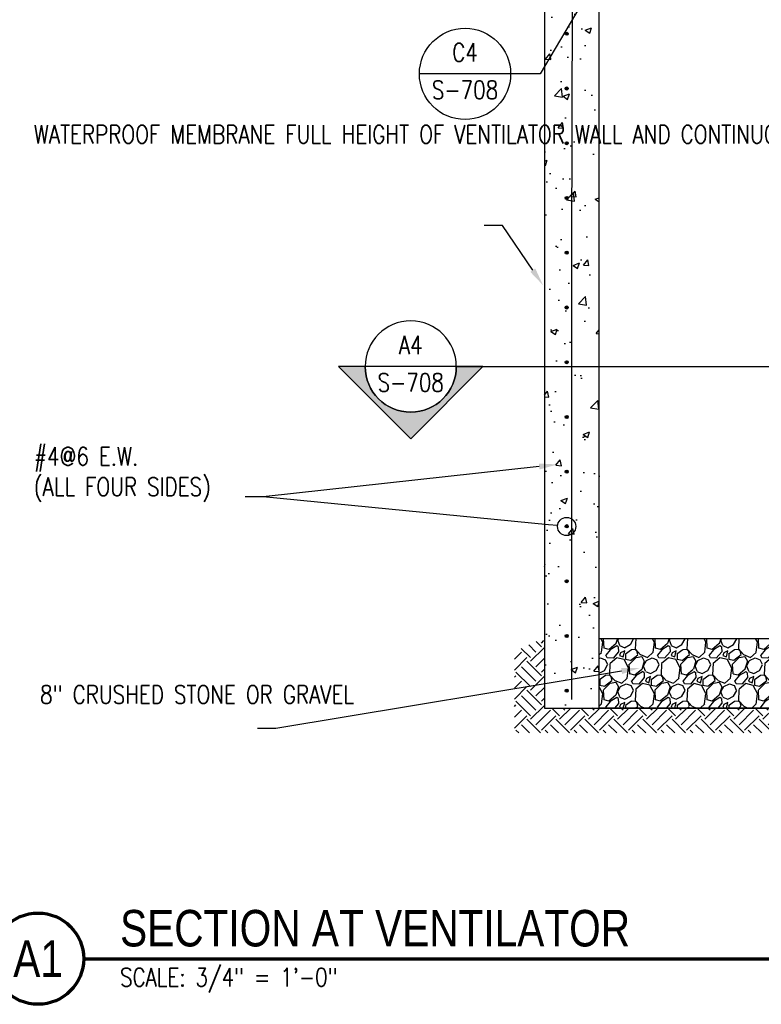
# Model space of a CAD drawing. Header units: inches. Extents: x 724 to 1800, y 17 to 339.
# Tile 2 of 33: x 814 to 895, y 17 to 125. Entities that reach past the tile are written whole.
import ezdxf
from ezdxf import colors
from ezdxf.entities.mleader import LeaderData, LeaderLine
from ezdxf.enums import TextEntityAlignment as Align
from ezdxf.math import Vec2, Vec3

# ---------------------------------------------------------------- set-up
doc = ezdxf.new("R2010")
doc.units = ezdxf.units.IN
doc.header["$MEASUREMENT"] = 0
for name, color, linetype in [('A-FLOR-PATT', 8, 'Continuous'), ('A-WALL-PATT', 8, 'Continuous'), ('G-ANNO-REFR', 2, 'Continuous'), ('G-ANNO-SYMB', 2, 'Continuous'), ('G-ANNO-TEXT', 2, 'Continuous'), ('M-DETL-HVY', 4, 'Continuous'), ('S-ANNO-DIMS', 1, 'Continuous'), ('S-ANNO-SYMB', 2, 'Continuous'), ('S-ANNO-TEXT', 2, 'Continuous')]:
    doc.layers.add(name, color=color, linetype=linetype)
doc.styles.add('AEC_COMN_TITLE', font='romans.shx', dxfattribs={"width": 0.8, "height": 0.1875})
doc.styles.add('Annotative', font='romans.shx', dxfattribs={"width": 0.8, "height": 0.125})
doc.styles.add('Arial', font='romans.shx', dxfattribs={"width": 0.8})
doc.styles.add('ROMANS', font='romans.shx', dxfattribs={"width": 0.8})
doc.styles.add('TITLES', font='swiss.ttf', dxfattribs={"width": 0.8, "height": 0.25})

# ---------------------------------------------------------------- blocks, each defined once
blk = doc.blocks.new('*U44')
at = {"lineweight": -3}
blk.add_hatch(color=256, dxfattribs=at).paths.add_polyline_path([(-4.7808, 0), (-4.8433, 0), (-4.8433, -0.125), (-4.7808, -0.125)])
h = blk.add_hatch(color=256, dxfattribs=at)
edge = h.paths.add_edge_path()
edge.add_line((0.3125, 0), (0.4947, 0))
edge.add_line((0.4947, 0), (0, -0.4947))
edge.add_line((0, -0.4947), (-0.4947, 0))
edge.add_line((-0.4947, 0), (-0.3125, 0))
edge.add_arc((0, 0), 0.3125, 180, 360)
at = {"linetype": 'Continuous', "lineweight": -3}
blk.add_line((-0.3125, 0), (-4.8433, 0), dxfattribs=at)
at = {"lineweight": -3}
for p, q in [((-0.4947, 0), (0, -0.4947)), ((-0.3125, 0), (0.3125, 0)), ((0, -0.4947), (0.4947, 0))]:
    blk.add_line(p, q, dxfattribs=at)
at = {"lineweight": -3, "flags": 128}
blk.add_lwpolyline([(-4.7808, 0), (-4.8433, 0), (-4.8433, -0.125), (-4.7808, -0.125), (-4.7808, 0)], close=True, dxfattribs=at)
blk.add_lwpolyline([(0.3125, 0), (0.4947, 0), (0, -0.4947), (-0.4947, 0), (-0.3125, 0, 1), (0.3125, 0)], format="xyb", close=True, dxfattribs=at)
blk.add_lwpolyline([(0.3125, -0.0156), (0.3125, -0.0156)], dxfattribs=at)
blk.add_lwpolyline([(0.3125, -0.0156), (0.3125, -0.0156)], dxfattribs=at)
at = {"lineweight": -3}
blk.add_circle((0, 0), 0.3125, dxfattribs=at)
at = {"linetype": 'Continuous', "lineweight": -3, "style": 'Arial'}
blk.add_attdef('X#', text='', height=0.0938, dxfattribs=at).set_placement((0, 0.0469), align=Align.BOTTOM_CENTER)
blk.add_attdef('X-###', text='', height=0.0938, dxfattribs=at).set_placement((0, -0.0469), align=Align.TOP_CENTER)
blk = doc.blocks.new('Detail Callout AEC')
at = {"color": 0, "linetype": 'ByBlock', "lineweight": -3, "transparency": 16777216}
blk.add_line((0.25, 0), (-0.25, 0), dxfattribs=at)
blk.add_circle((0, 0), 0.25, dxfattribs=at)
at = {"color": 0, "linetype": 'ByBlock', "lineweight": -3, "transparency": 16777216, "style": 'AEC_COMN_TITLE'}
for tag, p in [('VIEWNUMBER', (0, 0.0508)), ('SHEETNUMBER', (0, -0.1263))]:
    blk.add_attdef(tag, text='', height=0.0938, dxfattribs=at).set_placement(p, align=Align.CENTER)
blk = doc.blocks.new('_None')
blk = doc.blocks.new('_DotBlank')
at = {"color": 0, "linetype": 'ByBlock', "lineweight": -2}
blk.add_line((-0.5, 0), (-1, 0), dxfattribs=at)
blk.add_circle((0, 0), 0.5, dxfattribs=at)
blk = doc.blocks.new('*U10')
at = {"linetype": 'Continuous', "lineweight": 70}
blk.add_line((1.125, 0.625), (11.5, 0.625), dxfattribs=at)
at = {"lineweight": 70}
blk.add_circle((0.8125, 0.625), 0.3125, dxfattribs=at)
at = {"style": 'Arial'}
blk.add_attdef('DRAWING_AREA_TITLE', text='', height=0.1875, dxfattribs=at).set_placement((1.3743, 0.6339), align=Align.BOTTOM_LEFT)
blk.add_attdef('X#', text='', height=0.1875, dxfattribs=at).set_placement((0.8125, 0.625), align=Align.MIDDLE_CENTER)
blk.add_attdef('SCALE:', text='', height=0.0938, dxfattribs=at).set_placement((1.3743, 0.5606), align=Align.TOP_LEFT)

msp = doc.modelspace()

# ---------------------------------------------------------------- hatches: boundary and pattern name
at = {"layer": 'A-WALL-PATT'}
h = msp.add_hatch(dxfattribs=at)
h.set_pattern_fill('AR-CONC', color=8, style=0)
h.set_pattern_definition([(50, (-13.7514, -16.6683), (7.1726, -0.62752), [0.75, -8.25]), (355, (-13.7514, -16.668), (-1.387513, 7.52192), [0.6, -6.6]), (100.45144, (-13.154, -16.7206), (5.78509, 6.8944), [0.6374, -7.01142]), (46.1842, (-13.751, -14.668), (10.67241, -1.65519), [1.125, -12.375]), (96.6356, (-12.862, -14.806), (9.34662, 9.74119), [0.9561, -10.51714]), (351.1842, (-13.751, -14.668), (9.34662, 9.74119), [0.9, -9.9]), (21, (-12.7514, -15.1683), (5.96907, -4.02619), [0.75, -8.25]), (326, (-12.7514, -15.168), (2.433153, 7.2515), [0.6, -6.6]), (71.45144, (-12.254, -15.504), (8.402224, 3.22531), [0.6374, -7.01142]), (37.5, (-13.7514, -16.6683), (0.1215986, 3.3289385), [0, -6.52, 0, -6.7, 0, -6.625]), (7.5, (-13.7514, -16.6683), (2.630695, 3.944117), [0, -3.82, 0, -6.37, 0, -2.525]), (327.5, (-15.9814, -16.6683), (5.338224, -0.225549), [0, -2.5, 0, -7.8, 0, -10.35]), (317.5, (-16.9814, -16.6683), (5.831862, 1.00105), [0, -3.25, 0, -5.18, 0, -7.35])])
h.paths.add_polyline_path([(877.1799, 49.4044), (877.1799, 215.4044), (875.8049, 215.4044), (875.8049, 214.9044), (874.1358, 214.9044), (873.7424, 214.511), (873.7424, 212.8419), (873.2424, 212.8419), (873.2424, 209.3864), (871.1799, 207.3239), (871.1799, 49.4044)])
h.paths.add_polyline_path([(873.6798, 199.2429), (873.6367, 199.2486), (873.5965, 199.2652), (873.562, 199.2917), (873.5355, 199.3262), (873.5188, 199.3664), (873.5132, 199.4096), (873.5188, 199.4527), (873.5355, 199.4929), (873.562, 199.5274), (873.5965, 199.5539), (873.6367, 199.5706), (873.6798, 199.5762), (873.723, 199.5706), (873.7632, 199.5539), (873.7977, 199.5274), (873.8242, 199.4929), (873.8408, 199.4527), (873.8465, 199.4096), (873.8408, 199.3664), (873.8242, 199.3262), (873.7977, 199.2917), (873.7632, 199.2652), (873.723, 199.2486)])
h.paths.add_polyline_path([(873.6798, 205.2429), (873.6367, 205.2486), (873.5965, 205.2652), (873.562, 205.2917), (873.5355, 205.3262), (873.5188, 205.3664), (873.5132, 205.4096), (873.5188, 205.4527), (873.5355, 205.4929), (873.562, 205.5274), (873.5965, 205.5539), (873.6367, 205.5706), (873.6798, 205.5762), (873.723, 205.5706), (873.7632, 205.5539), (873.7977, 205.5274), (873.8242, 205.4929), (873.8408, 205.4527), (873.8465, 205.4096), (873.8408, 205.3664), (873.8242, 205.3262), (873.7977, 205.2917), (873.7632, 205.2652), (873.723, 205.2486)])
h.paths.add_polyline_path([(874.3409, 211.2246), (874.2978, 211.2303), (874.2576, 211.2469), (874.2231, 211.2734), (874.1966, 211.3079), (874.1799, 211.3481), (874.1742, 211.3913), (874.1799, 211.4344), (874.1966, 211.4746), (874.2231, 211.5091), (874.2576, 211.5356), (874.2978, 211.5523), (874.3409, 211.5579), (874.3841, 211.5523), (874.4242, 211.5356), (874.4588, 211.5091), (874.4853, 211.4746), (874.5019, 211.4344), (874.5076, 211.3913), (874.5019, 211.3481), (874.4853, 211.3079), (874.4588, 211.2734), (874.4242, 211.2469), (874.3841, 211.2303)])
h = msp.add_hatch(dxfattribs=at)
h.set_pattern_fill('EARTH', color=8, scale=9, angle=45)
h.set_pattern_definition([(45, (-13.7514, -16.6683), (0, 3.1819805), [2.25, -2.25]), (45, (-14.348, -16.0717), (0, 3.1819805), [2.25, -2.25]), (45, (-14.9447, -15.475), (0, 3.1819805), [2.25, -2.25]), (135, (-14.9447, -15.0774), (-3.1819805, 4e-16), [2.25, -2.25]), (135, (-14.348, -14.4807), (-3.1819805, 4e-16), [2.25, -2.25]), (135, (-13.7514, -13.884), (-3.1819805, 4e-16), [2.25, -2.25])])
h.paths.add_polyline_path([(871.1799, 49.4044), (901.6174, 49.4044), (901.6174, 41.2063), (898.5789, 41.2063), (898.5789, 46.6754), (867.8892, 46.6754), (867.8892, 55.6129), (871.1236, 57.066)])
h = msp.add_hatch(dxfattribs=at)
h.set_pattern_fill('GRAVEL', color=8, scale=4, angle=45)
h.set_pattern_definition([(273.012788, (-14.54337, -11.80345), (2.82842712, -48.08326112), [0.538144, -53.276352]), (229.96974, (-14.51509, -12.34085), (31.112698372, 36.769552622), [0.923472, -91.423699]), (177.510447, (-15.10906, -13.04796), (59.39696962, -2.828427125), [0.651152, -64.46413]), (312.27369, (-15.50504, -14.85815), (-53.74011537, 59.39696962), [0.840952, -83.254232]), (337.833654, (-14.93935, -15.4804), (-48.08326112, 19.798989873), [0.82462, -81.637493]), (42.27369, (-14.17568, -15.79153), (-59.39696962, -53.74011537), [0.840952, -83.254232]), (82.69424, (-13.55342, -15.22584), (-8.485281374, -65.05382387), [1.112116, -110.099394]), (117.255328, (-13.412, -14.12276), (-42.42640687, 82.024386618), [1.049952, -103.945286]), (166.429566, (-13.89284, -13.18938), (-59.39696962, 14.142135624), [0.8438, -83.536292]), (220.23636, (-14.71308, -12.9914), (33.9411255, 28.28427125), [0.963328, -47.20305]), (267.397438, (-15.44847, -13.61364), (-2.828427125, -65.05382387), [1.245792, -123.3335]), (183.814075, (-12.6766, -12.0863), (-36.76955262, -2.82842712), [0.425204, -42.09538]), (216.469234, (-13.10088, -12.11457), (42.42640687, 31.112698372), [0.808948, -80.086046]), (270, (-13.7514, -12.5954), (2.828427, -2.828427), [0.565684, -5.09117]), (248.19859, (-14.2888, -12.454), (8.48528137, 19.79898987), [0.304632, -30.15846]), (336.80141, (-14.40195, -12.7368), (-11.3137085, 5.65685425), [0.430812, -21.109847]), (75.96376, (-14.006, -12.9065), (2.8284271, 14.1421356), [0.699716, -22.624092]), (206.56505, (-13.8363, -12.2277), (8.4852814, 2.8284271), [0.505964, -12.143147]), (61.38954, (-16.04244, -14.37732), (19.798989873, 36.76955262), [0.7088, -70.17138]), (115.346176, (-15.70303, -13.75506), (19.79898987, -42.42640687), [0.594644, -58.869631]), (338.19859, (-14.40195, -11.66203), (-19.79898987, 8.48528137), [0.60926, -29.853832]), (28.61046, (-13.83627, -11.8883), (-36.76955262, -19.798989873), [0.7088, -70.17138]), (24.443955, (-14.2888, -16.13094), (-19.79898987, -8.48528137), [0.68352, -33.492495]), (339.77514, (-13.66656, -15.8481), (-45.254834, 16.97056275), [0.572712, -56.698572]), (111.80141, (-11.54524, -14.46217), (-8.48528137, 19.79898987), [0.60926, -29.853832]), (62.354025, (-11.77151, -13.89648), (-25.45584412, -48.08326112), [0.670524, -66.381694]), (114.443955, (-12.93117, -15.8481), (8.48528137, -19.79898987), [0.34176, -33.834255]), (146.30993, (-11.71495, -14.6319), (-14.1421356, 8.4852814), [0.20396, -20.192118]), (210.96376, (-11.8847, -14.5187), (11.3137085, 5.6568542), [0.82462, -15.667803]), (231.009006, (-12.59176, -14.943), (25.455844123, 31.11269837), [0.7642, -75.655693]), (348.69007, (-13.7514, -13.1611), (-8.4852814, 2.8284271), [0.576888, -13.845317]), (38.157227, (-13.18573, -13.27423), (53.74011537, 42.42640687), [1.007176, -99.71025]), (105.945396, (-12.39377, -12.65198), (8.48528137, -31.11269837), [0.411824, -40.770697]), (135, (-12.507, -12.256), (-5.656854, 4e-16), [0.24, -3.76]), (165.256437, (-12.73318, -14.91472), (31.11269837, -8.48528137), [0.555696, -55.01408]), (93.012788, (-13.27058, -14.7733), (-2.82842712, 48.08326112), [1.076288, -52.738208]), (45, (-13.327, -13.6985), (0, 5.656854), [1.04, -2.96]), (10.304846, (-12.59176, -12.9631), (48.08326112, 8.485281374), [0.632456, -62.613097]), (299.054604, (-11.9695, -12.84997), (8.48528137, -14.14213562), [0.582408, -28.538032]), (252.645975, (-11.68666, -13.35908), (-25.455844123, -82.024386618), [0.94826, -93.877897]), (220.426079, (-11.9695, -14.26418), (-39.597979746, -33.941125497), [1.003196, -99.316294])])
h.paths.add_polyline_path([(877.1799, 49.4044), (877.1799, 57.0348), (901.6174, 57.0348), (901.6174, 49.4044)])
at = {"layer": 'M-DETL-HVY'}
for points in [[(873.6174, 123.1691), (873.6605, 123.1748), (873.7007, 123.1914), (873.7353, 123.2179), (873.7617, 123.2524), (873.7784, 123.2926), (873.7841, 123.3358), (873.7784, 123.3789), (873.7617, 123.4191), (873.7353, 123.4536), (873.7007, 123.4801), (873.6605, 123.4968), (873.6174, 123.5024), (873.5743, 123.4968), (873.5341, 123.4801), (873.4996, 123.4536), (873.4731, 123.4191), (873.4564, 123.3789), (873.4507, 123.3358), (873.4564, 123.2926), (873.4731, 123.2524), (873.4996, 123.2179), (873.5341, 123.1914), (873.5743, 123.1748)], [(873.6174, 117.1691), (873.6605, 117.1748), (873.7007, 117.1914), (873.7353, 117.2179), (873.7617, 117.2524), (873.7784, 117.2926), (873.7841, 117.3358), (873.7784, 117.3789), (873.7617, 117.4191), (873.7353, 117.4536), (873.7007, 117.4801), (873.6605, 117.4968), (873.6174, 117.5024), (873.5743, 117.4968), (873.5341, 117.4801), (873.4996, 117.4536), (873.4731, 117.4191), (873.4564, 117.3789), (873.4507, 117.3358), (873.4564, 117.2926), (873.4731, 117.2524), (873.4996, 117.2179), (873.5341, 117.1914), (873.5743, 117.1748)], [(873.6174, 111.1691), (873.6605, 111.1748), (873.7007, 111.1914), (873.7353, 111.2179), (873.7617, 111.2524), (873.7784, 111.2926), (873.7841, 111.3358), (873.7784, 111.3789), (873.7617, 111.4191), (873.7353, 111.4536), (873.7007, 111.4801), (873.6605, 111.4968), (873.6174, 111.5024), (873.5743, 111.4968), (873.5341, 111.4801), (873.4996, 111.4536), (873.4731, 111.4191), (873.4564, 111.3789), (873.4507, 111.3358), (873.4564, 111.2926), (873.4731, 111.2524), (873.4996, 111.2179), (873.5341, 111.1914), (873.5743, 111.1748)], [(873.6174, 105.1691), (873.6605, 105.1748), (873.7007, 105.1914), (873.7353, 105.2179), (873.7617, 105.2524), (873.7784, 105.2926), (873.7841, 105.3358), (873.7784, 105.3789), (873.7617, 105.4191), (873.7353, 105.4536), (873.7007, 105.4801), (873.6605, 105.4968), (873.6174, 105.5024), (873.5743, 105.4968), (873.5341, 105.4801), (873.4996, 105.4536), (873.4731, 105.4191), (873.4564, 105.3789), (873.4507, 105.3358), (873.4564, 105.2926), (873.4731, 105.2524), (873.4996, 105.2179), (873.5341, 105.1914), (873.5743, 105.1748)], [(873.6174, 99.1691), (873.6605, 99.1748), (873.7007, 99.1914), (873.7353, 99.2179), (873.7617, 99.2524), (873.7784, 99.2926), (873.7841, 99.3358), (873.7784, 99.3789), (873.7617, 99.4191), (873.7353, 99.4536), (873.7007, 99.4801), (873.6605, 99.4968), (873.6174, 99.5024), (873.5743, 99.4968), (873.5341, 99.4801), (873.4996, 99.4536), (873.4731, 99.4191), (873.4564, 99.3789), (873.4507, 99.3358), (873.4564, 99.2926), (873.4731, 99.2524), (873.4996, 99.2179), (873.5341, 99.1914), (873.5743, 99.1748)], [(873.6174, 93.1691), (873.6605, 93.1748), (873.7007, 93.1914), (873.7353, 93.2179), (873.7617, 93.2524), (873.7784, 93.2926), (873.7841, 93.3358), (873.7784, 93.3789), (873.7617, 93.4191), (873.7353, 93.4536), (873.7007, 93.4801), (873.6605, 93.4968), (873.6174, 93.5024), (873.5743, 93.4968), (873.5341, 93.4801), (873.4996, 93.4536), (873.4731, 93.4191), (873.4564, 93.3789), (873.4507, 93.3358), (873.4564, 93.2926), (873.4731, 93.2524), (873.4996, 93.2179), (873.5341, 93.1914), (873.5743, 93.1748)], [(873.6174, 87.1691), (873.6605, 87.1748), (873.7007, 87.1914), (873.7353, 87.2179), (873.7617, 87.2524), (873.7784, 87.2926), (873.7841, 87.3358), (873.7784, 87.3789), (873.7617, 87.4191), (873.7353, 87.4536), (873.7007, 87.4801), (873.6605, 87.4968), (873.6174, 87.5024), (873.5743, 87.4968), (873.5341, 87.4801), (873.4996, 87.4536), (873.4731, 87.4191), (873.4564, 87.3789), (873.4507, 87.3358), (873.4564, 87.2926), (873.4731, 87.2524), (873.4996, 87.2179), (873.5341, 87.1914), (873.5743, 87.1748)], [(873.6174, 81.1691), (873.6605, 81.1748), (873.7007, 81.1914), (873.7353, 81.2179), (873.7617, 81.2524), (873.7784, 81.2926), (873.7841, 81.3358), (873.7784, 81.3789), (873.7617, 81.4191), (873.7353, 81.4536), (873.7007, 81.4801), (873.6605, 81.4968), (873.6174, 81.5024), (873.5743, 81.4968), (873.5341, 81.4801), (873.4996, 81.4536), (873.4731, 81.4191), (873.4564, 81.3789), (873.4507, 81.3358), (873.4564, 81.2926), (873.4731, 81.2524), (873.4996, 81.2179), (873.5341, 81.1914), (873.5743, 81.1748)], [(873.6174, 75.1691), (873.6605, 75.1748), (873.7007, 75.1914), (873.7353, 75.2179), (873.7617, 75.2524), (873.7784, 75.2926), (873.7841, 75.3358), (873.7784, 75.3789), (873.7617, 75.4191), (873.7353, 75.4536), (873.7007, 75.4801), (873.6605, 75.4968), (873.6174, 75.5024), (873.5743, 75.4968), (873.5341, 75.4801), (873.4996, 75.4536), (873.4731, 75.4191), (873.4564, 75.3789), (873.4507, 75.3358), (873.4564, 75.2926), (873.4731, 75.2524), (873.4996, 75.2179), (873.5341, 75.1914), (873.5743, 75.1748)], [(873.6174, 69.1691), (873.6605, 69.1748), (873.7007, 69.1914), (873.7353, 69.2179), (873.7617, 69.2524), (873.7784, 69.2926), (873.7841, 69.3358), (873.7784, 69.3789), (873.7617, 69.4191), (873.7353, 69.4536), (873.7007, 69.4801), (873.6605, 69.4968), (873.6174, 69.5024), (873.5743, 69.4968), (873.5341, 69.4801), (873.4996, 69.4536), (873.4731, 69.4191), (873.4564, 69.3789), (873.4507, 69.3358), (873.4564, 69.2926), (873.4731, 69.2524), (873.4996, 69.2179), (873.5341, 69.1914), (873.5743, 69.1748)], [(873.6174, 63.1691), (873.6605, 63.1748), (873.7007, 63.1914), (873.7353, 63.2179), (873.7617, 63.2524), (873.7784, 63.2926), (873.7841, 63.3358), (873.7784, 63.3789), (873.7617, 63.4191), (873.7353, 63.4536), (873.7007, 63.4801), (873.6605, 63.4968), (873.6174, 63.5024), (873.5743, 63.4968), (873.5341, 63.4801), (873.4996, 63.4536), (873.4731, 63.4191), (873.4564, 63.3789), (873.4507, 63.3358), (873.4564, 63.2926), (873.4731, 63.2524), (873.4996, 63.2179), (873.5341, 63.1914), (873.5743, 63.1748)], [(873.6174, 57.1691), (873.6605, 57.1748), (873.7007, 57.1914), (873.7353, 57.2179), (873.7617, 57.2524), (873.7784, 57.2926), (873.7841, 57.3358), (873.7784, 57.3789), (873.7617, 57.4191), (873.7353, 57.4536), (873.7007, 57.4801), (873.6605, 57.4968), (873.6174, 57.5024), (873.5743, 57.4968), (873.5341, 57.4801), (873.4996, 57.4536), (873.4731, 57.4191), (873.4564, 57.3789), (873.4507, 57.3358), (873.4564, 57.2926), (873.4731, 57.2524), (873.4996, 57.2179), (873.5341, 57.1914), (873.5743, 57.1748)], [(873.6174, 51.1691), (873.6605, 51.1748), (873.7007, 51.1914), (873.7353, 51.2179), (873.7617, 51.2524), (873.7784, 51.2926), (873.7841, 51.3358), (873.7784, 51.3789), (873.7617, 51.4191), (873.7353, 51.4536), (873.7007, 51.4801), (873.6605, 51.4968), (873.6174, 51.5024), (873.5743, 51.4968), (873.5341, 51.4801), (873.4996, 51.4536), (873.4731, 51.4191), (873.4564, 51.3789), (873.4507, 51.3358), (873.4564, 51.2926), (873.4731, 51.2524), (873.4996, 51.2179), (873.5341, 51.1914), (873.5743, 51.1748)]]:
    msp.add_hatch(color=256, dxfattribs=at).paths.add_polyline_path(points)

# ---------------------------------------------------------------- linework, layer by layer
at = {"layer": 'A-FLOR-PATT'}
msp.add_lwpolyline([(877.1799, 49.4044), (877.1799, 57.0348), (901.6174, 57.0348), (901.6174, 49.4044)], close=True, dxfattribs=at)
at = {"layer": 'M-DETL-HVY'}
for p, q in [((877.1799, 49.4044), (877.1799, 215.4044)), ((871.1799, 207.3239), (871.1799, 49.4044)), ((874.1803, 99.4904), (874.2578, 137.4904)), ((874.1803, 50.3514), (874.1803, 99.4904)), ((871.1799, 49.4044), (901.6174, 49.4044))]:
    msp.add_line(p, q, dxfattribs=at)
for centre in [(873.6174, 123.3045), (873.6174, 117.3045), (873.6174, 111.3045), (873.6174, 105.3045), (873.6174, 99.3045), (873.6174, 93.3045), (873.6174, 87.3045), (873.6174, 81.3045), (873.6174, 75.3045), (873.6174, 69.3045), (873.6174, 63.3045), (873.6174, 57.3045), (873.6174, 51.3045)]:
    msp.add_circle(centre, 0.1667, dxfattribs=at)
msp.add_arc((873.6174, 69.3045), 0.1667, 0, 180, dxfattribs=at)

# ---------------------------------------------------------------- block references
at = {"layer": 'G-ANNO-REFR'}
ref = msp.add_blockref('Detail Callout AEC', (862.4688, 118.9062), dxfattribs=dict(at, xscale=19.9999600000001, yscale=19.9999600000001, zscale=19.9999600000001))
ref.add_attrib('VIEWNUMBER', 'C4', dxfattribs={"layer": 'S-ANNO-TEXT', "color": 1, "transparency": 16777216, "height": 2, "style": 'ROMANS', "width": 0.8}).set_placement((862.4688, 119.6562), align=Align.BOTTOM_CENTER)
ref.add_attrib('SHEETNUMBER', 'S-708', dxfattribs={"layer": 'S-ANNO-TEXT', "color": 1, "transparency": 16777216, "height": 2, "style": 'ROMANS', "width": 0.8}).set_placement((862.4688, 116.1546), align=Align.CENTER)
at = {"layer": 'G-ANNO-SYMB'}
ref = msp.add_blockref('*U44', (856.5155, 86.8348), dxfattribs=dict(at, xscale=-16, yscale=16, zscale=16))
ref.add_attrib('X-###', 'S-708', dxfattribs={"layer": 'S-ANNO-SYMB', "color": 1, "linetype": 'Continuous', "lineweight": -2, "height": 2, "style": 'ROMANS', "width": 0.8}).set_placement((856.5155, 86.0849), align=Align.TOP_CENTER)
ref.add_attrib('X#', 'A4', dxfattribs={"layer": 'S-ANNO-TEXT', "color": 1, "linetype": 'Continuous', "lineweight": -2, "height": 2, "style": 'ROMANS', "width": 0.8}).set_placement((856.5155, 87.5848), align=Align.BOTTOM_CENTER)
at = {"layer": 'S-ANNO-SYMB'}
ref = msp.add_blockref('*U10', (802.6656, 11.9317), dxfattribs=dict(at, xscale=16, yscale=16, zscale=16))
ref.add_attrib('SCALE:', 'SCALE: 3/4" = 1\'-0"', dxfattribs={"layer": '0', "height": 2, "style": 'Annotative', "width": 0.796875}).set_placement((824.6543, 20.9011), align=Align.TOP_LEFT)
ref.add_attrib('DRAWING_AREA_TITLE', 'SECTION AT VENTILATOR', dxfattribs={"layer": '0', "height": 4, "style": 'TITLES', "width": 0.796875}).set_placement((824.6543, 22.0742), align=Align.BOTTOM_LEFT)
ref.add_attrib('X#', 'A1', dxfattribs={"layer": '0', "height": 4, "style": 'TITLES', "width": 0.796875}).set_placement((815.6656, 21.9317), align=Align.MIDDLE_CENTER)

# ---------------------------------------------------------------- leaders
at = {"layer": 'G-ANNO-TEXT'}
ml = msp.add_multileader_mtext('Standard', dxfattribs=at)
ml.set_content('\\A1; ', color=256, style='Annotative')
ml.set_leader_properties(color=256, linetype='ByLayer', lineweight=-1)
ml.set_arrow_properties(name='NONE')
ml.build(insert=Vec2(0, 0))
ml.multileader.update_dxf_attribs({"text_right_attachment_type": 3, "dogleg_length": 0.125, "arrow_head_size": 2, "scale": 16})
ctx = ml.context
ctx.base_point, ctx.scale, ctx.char_height, ctx.arrow_head_size, ctx.landing_gap_size, ctx.plane_origin = Vec3(862.9887, 118.9062), 16, 2, 2, 1.44, Vec3(811.7866, 130.4789)
ctx.right_attachment, ctx.text_align_type = 3, 2
notes = []
notes.append((ctx, [(1, (1, 1, 0), (870.6946, 118.9062), (-1, 0), 3.2258, [(0, [(880.8279, 136.1283)], 0, [])])]))
ctx.mtext.insert, ctx.mtext.width, ctx.mtext.defined_height, ctx.mtext.alignment, ctx.mtext.flow_direction = Vec3(866.0287, 119.9062), 32.628593, 10.5875, 3, 5
ml = msp.add_multileader_mtext('Standard', dxfattribs=at)
ml.set_content('\\A1;WATERPROOF MEMBRANE FULL HEIGHT OF VENTILATOR WALL AND CONTINUOUS WITH MEMBRANE AT MAGAZINE WALL. TERMINATE AT GRADE ELEVATION', color=256, style='Annotative')
ml.set_leader_properties(color=1, linetype='ByLayer', lineweight=-1)
ml.build(insert=Vec2(0, 0))
ml.multileader.update_dxf_attribs({"text_right_attachment_type": 3, "dogleg_length": 0.125, "arrow_head_size": 2, "scale": 16})
ctx = ml.context
ctx.base_point, ctx.scale, ctx.char_height, ctx.arrow_head_size, ctx.landing_gap_size, ctx.plane_origin = Vec3(813.7631, 112.2794), 16, 2, 2, 1.44, Vec3(814.3467, 91.4887)
ctx.right_attachment = 3
notes.append((ctx, [(1, (1, 1, 0), (866.5669, 102.2794), (-1, 0), 2, [(0, [(871.0271, 95.7376)], 0, [])])]))
ctx.mtext.insert, ctx.mtext.width, ctx.mtext.defined_height, ctx.mtext.flow_direction = Vec3(815.2031, 113.2794), 48.974396, 10.5938, 5
ml = msp.add_multileader_mtext('Standard', dxfattribs=at)
ml.set_content('\\A1;CJ', color=256, style='Annotative')
ml.set_leader_properties(color=1, linetype='ByLayer', lineweight=-1)
ml.build(insert=Vec2(0, 0))
ml.multileader.update_dxf_attribs({"text_right_attachment_type": 3, "dogleg_length": 0.125, "arrow_head_size": 2, "scale": 16})
ctx = ml.context
ctx.base_point, ctx.scale, ctx.char_height, ctx.arrow_head_size, ctx.landing_gap_size, ctx.plane_origin = Vec3(1198.7329, 67.7656), 16, 2, 2, 1.44, Vec3(1186.8793, 83.8448)
ctx.right_attachment, ctx.text_align_type = 3, 2
notes.append((ctx, [(1, (1, 1, 0), (1205.8986, 67.7656), (-1, 0), 2, [(0, [(1211.3906, 91.5312), (1211.3438, 59.1094)], 0, [])])]))
ctx.mtext.insert, ctx.mtext.width, ctx.mtext.defined_height, ctx.mtext.alignment, ctx.mtext.flow_direction = Vec3(1202.4586, 68.7656), 29.92438, 11.8375, 3, 5
ml = msp.add_multileader_mtext('Standard', dxfattribs=at)
ml.set_content('\\A1;#4@6 E.W. \\P(ALL FOUR SIDES)', color=256, style='Annotative')
ml.set_leader_properties(color=1, linetype='ByLayer', lineweight=-1)
ml.build(insert=Vec2(0, 0))
ml.multileader.update_dxf_attribs({"text_right_attachment_type": 3, "dogleg_length": 0.125, "arrow_head_size": 2, "scale": 16})
ctx = ml.context
ctx.base_point, ctx.scale, ctx.char_height, ctx.arrow_head_size, ctx.landing_gap_size, ctx.plane_origin = Vec3(813.7631, 76.6561), 16, 2, 2, 1.44, Vec3(814.6279, 50.7546)
ctx.right_attachment = 3
notes.append((ctx, [(1, (1, 1, 0), (840.3574, 72.5608), (-1, 0), 2, [(0, [(872.5923, 76.0973)], 0, [])])]))
ctx.mtext.insert, ctx.mtext.width, ctx.mtext.defined_height, ctx.mtext.flow_direction = Vec3(815.2031, 77.9894), 42.171875, 10.5875, 5
ml = msp.add_multileader_mtext('Standard', dxfattribs=at)
ml.set_content('\\A1;8" CRUSHED STONE OR GRAVEL', color=256, style='Annotative')
ml.set_leader_properties(color=1, linetype='ByLayer', lineweight=-1)
ml.build(insert=Vec2(0, 0))
ml.multileader.update_dxf_attribs({"text_right_attachment_type": 3, "dogleg_length": 0.125, "arrow_head_size": 2, "scale": 16})
ctx = ml.context
ctx.base_point, ctx.scale, ctx.char_height, ctx.arrow_head_size, ctx.landing_gap_size, ctx.plane_origin = Vec3(814.4488, 50.8855), 16, 2, 2, 1.44, Vec3(814.6279, 28.0046)
ctx.right_attachment = 3
notes.append((ctx, [(1, (1, 1, 0), (841.7288, 47.1712), (-1, 0), 2, [(0, [(881.608, 53.7848)], 0, [])])]))
ctx.mtext.insert, ctx.mtext.width, ctx.mtext.defined_height, ctx.mtext.flow_direction = Vec3(815.8888, 51.8855), 23.125932, 10.6865, 5
at = {"layer": 'S-ANNO-DIMS'}
ml = msp.add_multileader_mtext('Standard', dxfattribs=at)
ml.set_content('', color=256, style='Annotative')
ml.set_leader_properties(color=1, linetype='ByLayer', lineweight=-1)
ml.set_arrow_properties(name='DOTBLANK')
ml.build(insert=Vec2(0, 0))
ml.multileader.update_dxf_attribs({"has_dogleg": 0, "text_right_attachment_type": 3, "dogleg_length": 0.125, "arrow_head_size": 2, "scale": 16})
ctx = ml.context
ctx.base_point, ctx.scale, ctx.char_height, ctx.arrow_head_size, ctx.landing_gap_size, ctx.plane_origin = Vec3(837.4774, 72.5608), 16, 2, 2, 1.44, Vec3(873.6174, 69.3045)
ctx.right_attachment, ctx.text_align_type = 3, 2
notes.append((ctx, [(0, (1, 1, 0), (842.3574, 72.5608), (-1, 0), 2, [(0, [(873.6174, 69.3045)], 0, [])])]))
ctx.mtext.insert, ctx.mtext.alignment, ctx.mtext.flow_direction = Vec3(838.9174, 73.5608), 3, 5
for ctx, leaders in notes:
    for number, flags, end, landing, length, lines in leaders:
        leader = LeaderData()
        leader.index, (leader.has_last_leader_line, leader.has_dogleg_vector, leader.attachment_direction) = number, flags
        leader.last_leader_point, leader.dogleg_vector, leader.dogleg_length = Vec3(end), Vec3(landing), length
        for number, points, colour, breaks in lines:
            line = LeaderLine()
            line.index, line.vertices, line.color, line.breaks = number, Vec3.list(points), colors.encode_raw_color(colour), breaks
            leader.lines.append(line)
        ctx.leaders.append(leader)

doc.saveas('drawing.dxf')
